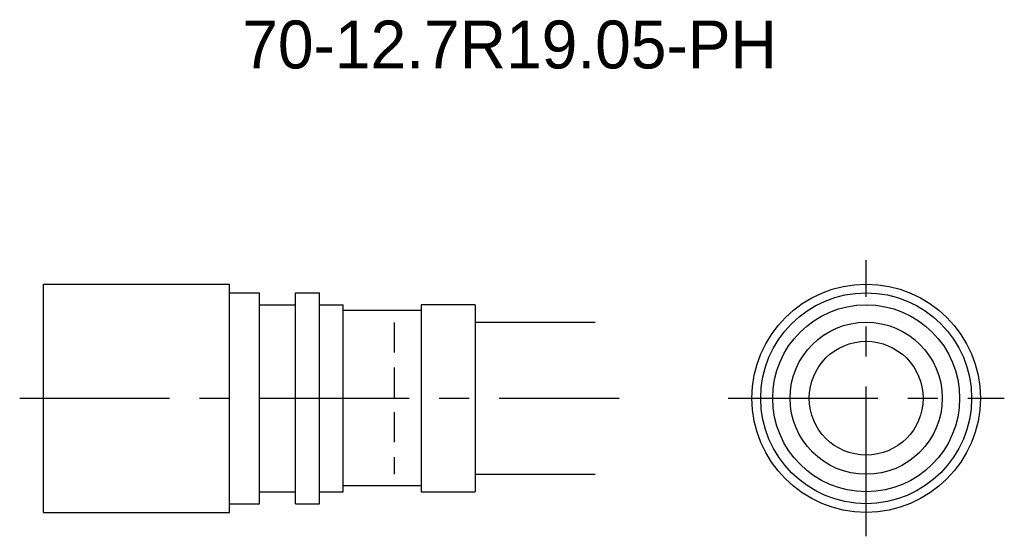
# Model space of a CAD drawing. Extents: x 0.4 to 82.5, y -2 to 41.1.
import ezdxf
from ezdxf.enums import TextEntityAlignment as Align

# ---------------------------------------------------------------- set-up
doc = ezdxf.new("R2010")
doc.units = 0
doc.header["$LTSCALE"] = 10
doc.linetypes.add('CENTER', pattern=[2, 1.25, -0.25, 0.25, -0.25])
doc.linetypes.add('HIDDEN', pattern=[0.375, 0.25, -0.125])
doc.layers.get('0').update_dxf_attribs({"linetype": 'CONTINUOUS'})
for name, color, linetype in [('HOJO', 4, 'CONTINUOUS'), ('L-CENTER', 1, 'CENTER'), ('L-HIDDEN', 3, 'HIDDEN')]:
    doc.layers.add(name, color=color, linetype=linetype)

msp = doc.modelspace()

# ---------------------------------------------------------------- linework, layer by layer
for p, q in [((2.406, 0), (2.406, 19.05)), ((2.406, 19.05), (17.906, 19.05)), ((17.906, 0), (17.906, 19.05)), ((17.906, 18.325), (20.406, 18.325)), ((20.406, 0.725), (20.406, 18.325)), ((23.406, 18.325), (25.406, 18.325)), ((23.406, 0.725), (23.406, 18.325)), ((25.406, 0.725), (25.406, 18.325)), ((20.406, 17.325), (23.406, 17.325)), ((25.406, 17.325), (27.406, 17.325)), ((27.406, 1.725), (27.406, 17.325)), ((38.406, 17.325), (33.906, 17.325)), ((33.906, 17.325), (33.906, 1.725)), ((38.406, 17.325), (38.406, 1.725)), ((33.906, 16.85), (27.406, 16.85)), ((20.406, 1.725), (23.406, 1.725)), ((25.406, 1.725), (27.406, 1.725)), ((33.906, 2.2), (27.406, 2.2)), ((33.906, 1.725), (38.406, 1.725)), ((17.906, 0.725), (20.406, 0.725)), ((23.406, 0.725), (25.406, 0.725)), ((2.406, 0), (17.906, 0))]:
    msp.add_line(p, q)
for radius in [9.525, 8.8, 7.8, 6.35, 4.75]:
    msp.add_circle((71.025, 9.525), radius)
at = {"layer": 'HOJO'}
for p, q in [((38.406, 15.875), (48.406, 15.875)), ((38.406, 3.175), (48.406, 3.175))]:
    msp.add_line(p, q, dxfattribs=at)
at = {"layer": 'L-CENTER'}
for p, q in [((71.025, -2), (71.025, 21.05)), ((0.406, 9.525), (50.406, 9.525)), ((59.5, 9.525), (82.55, 9.525))]:
    msp.add_line(p, q, dxfattribs=at)
at = {"layer": 'L-HIDDEN'}
msp.add_line((31.656, 15.85), (31.656, 3.2), dxfattribs=at)

# ---------------------------------------------------------------- texts
at = {"layer": 'HOJO'}
msp.add_text('70-12.7R19.05-PH', height=4, dxfattribs=at).set_placement((41.275, 39.05), align=Align.MIDDLE_CENTER)

doc.saveas('drawing.dxf')
